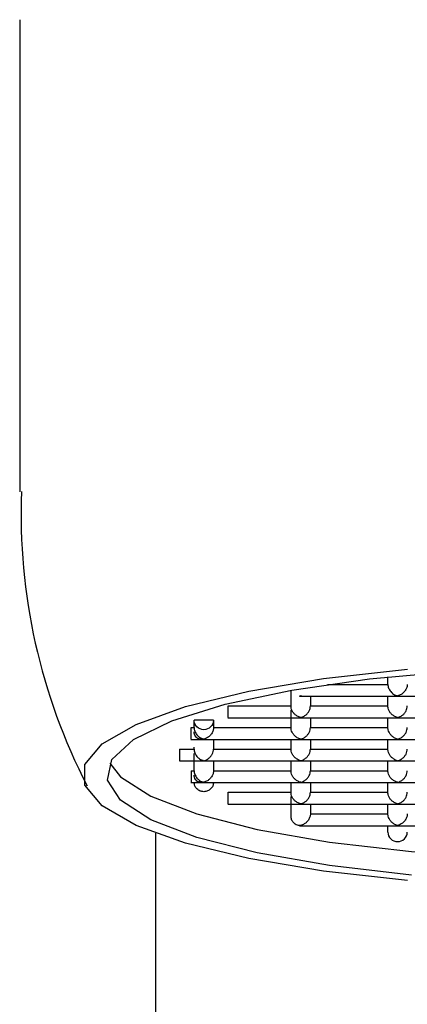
# Model space of a CAD drawing. Header units: millimetres. Extents: x 3670.217 to 3670.375, y 1787.579 to 1787.838.
# Tile 2 of 4: x 3670.284 to 3670.292, y 1787.77 to 1787.79. Entities that reach past the tile are written whole.
import ezdxf

# ---------------------------------------------------------------- set-up
doc = ezdxf.new("R2010")
doc.units = ezdxf.units.MM
doc.layers.add('SANINDUSA', color=3, linetype='Continuous')

msp = doc.modelspace()

# ---------------------------------------------------------------- linework, layer by layer
at = {"layer": 'SANINDUSA'}
for p, q in [((3670.28423954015, 1787.790091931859), (3670.284239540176, 1787.78034368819)), ((3670.291839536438, 1787.776363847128), (3670.291839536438, 1787.776517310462)), ((3670.289839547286, 1787.775918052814), (3670.289839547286, 1787.776243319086)), ((3670.290593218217, 1787.776363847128), (3670.291839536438, 1787.776363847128)), ((3670.290013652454, 1787.776119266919), (3670.292045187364, 1787.776119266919)), ((3670.290239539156, 1787.776119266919), (3670.290239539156, 1787.775918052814)), ((3670.291839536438, 1787.775918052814), (3670.291839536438, 1787.776119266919)), ((3670.292033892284, 1787.776119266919), (3670.294045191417, 1787.776119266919)), ((3670.288539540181, 1787.775918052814), (3670.289839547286, 1787.775918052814)), ((3670.289839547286, 1787.7754722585), (3670.289839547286, 1787.775828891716)), ((3670.290239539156, 1787.775918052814), (3670.291839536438, 1787.775918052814)), ((3670.288239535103, 1787.775622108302), (3670.287839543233, 1787.775622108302)), ((3670.287839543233, 1787.7754722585), (3670.287839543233, 1787.775622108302)), ((3670.288239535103, 1787.775622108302), (3670.288239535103, 1787.7754722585)), ((3670.288536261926, 1787.775673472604), (3670.290045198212, 1787.775673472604)), ((3670.29003388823, 1787.775673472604), (3670.292045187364, 1787.775673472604)), ((3670.290239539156, 1787.775673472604), (3670.290239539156, 1787.7754722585)), ((3670.291839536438, 1787.7754722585), (3670.291839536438, 1787.775673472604)), ((3670.292033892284, 1787.775673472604), (3670.294045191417, 1787.775673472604)), ((3670.287778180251, 1787.7754722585), (3670.287839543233, 1787.7754722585)), ((3670.288239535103, 1787.7754722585), (3670.289839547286, 1787.7754722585)), ((3670.290239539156, 1787.7754722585), (3670.291839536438, 1787.7754722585)), ((3670.287774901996, 1787.77522767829), (3670.288045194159, 1787.77522767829)), ((3670.288033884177, 1787.77522767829), (3670.290045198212, 1787.77522767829)), ((3670.288239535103, 1787.77522767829), (3670.288239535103, 1787.77502646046)), ((3670.289839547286, 1787.77502646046), (3670.289839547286, 1787.77522767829)), ((3670.29003388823, 1787.77522767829), (3670.292045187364, 1787.77522767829)), ((3670.290239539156, 1787.77522767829), (3670.290239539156, 1787.77502646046)), ((3670.291839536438, 1787.77502646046), (3670.291839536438, 1787.77522767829)), ((3670.292033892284, 1787.77522767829), (3670.294045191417, 1787.77522767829)), ((3670.287539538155, 1787.77502646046), (3670.287839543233, 1787.77502646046)), ((3670.287839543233, 1787.77502646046), (3670.287839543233, 1787.775067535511)), ((3670.288239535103, 1787.77502646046), (3670.289839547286, 1787.77502646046)), ((3670.290239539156, 1787.77502646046), (3670.291839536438, 1787.77502646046)), ((3670.287536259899, 1787.774781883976), (3670.288045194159, 1787.774781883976)), ((3670.287839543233, 1787.774580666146), (3670.287839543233, 1787.774937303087)), ((3670.288033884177, 1787.774781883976), (3670.290045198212, 1787.774781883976)), ((3670.288239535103, 1787.774781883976), (3670.288239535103, 1787.774580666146)), ((3670.289839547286, 1787.774580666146), (3670.289839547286, 1787.774781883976)), ((3670.29003388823, 1787.774781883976), (3670.292045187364, 1787.774781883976)), ((3670.290239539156, 1787.774781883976), (3670.290239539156, 1787.774580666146)), ((3670.291839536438, 1787.774580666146), (3670.291839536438, 1787.774781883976)), ((3670.292033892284, 1787.774781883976), (3670.294045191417, 1787.774781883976)), ((3670.287778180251, 1787.774580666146), (3670.287839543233, 1787.774580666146)), ((3670.288239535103, 1787.774580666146), (3670.289839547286, 1787.774580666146)), ((3670.290239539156, 1787.774580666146), (3670.291839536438, 1787.774580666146)), ((3670.287774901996, 1787.774336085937), (3670.288045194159, 1787.774336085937)), ((3670.288033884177, 1787.774336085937), (3670.290045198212, 1787.774336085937)), ((3670.289839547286, 1787.774134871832), (3670.289839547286, 1787.774336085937)), ((3670.29003388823, 1787.774336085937), (3670.292045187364, 1787.774336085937)), ((3670.290239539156, 1787.774336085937), (3670.290239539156, 1787.774134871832)), ((3670.291839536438, 1787.774134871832), (3670.291839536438, 1787.774336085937)), ((3670.292033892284, 1787.774336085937), (3670.294045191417, 1787.774336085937)), ((3670.288539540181, 1787.774134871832), (3670.289839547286, 1787.774134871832)), ((3670.289839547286, 1787.773639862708), (3670.289839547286, 1787.774045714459)), ((3670.290239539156, 1787.774134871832), (3670.291839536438, 1787.774134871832)), ((3670.288536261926, 1787.773890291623), (3670.290045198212, 1787.773890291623)), ((3670.29003388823, 1787.773890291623), (3670.292045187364, 1787.773890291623)), ((3670.290239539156, 1787.773890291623), (3670.290239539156, 1787.773689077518)), ((3670.291839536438, 1787.773689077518), (3670.291839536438, 1787.773890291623)), ((3670.292033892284, 1787.773890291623), (3670.294045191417, 1787.773890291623)), ((3670.290239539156, 1787.773689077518), (3670.291839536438, 1787.773689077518)), ((3670.290013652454, 1787.773444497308), (3670.292045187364, 1787.773444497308)), ((3670.291839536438, 1787.773310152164), (3670.291839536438, 1787.773444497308)), ((3670.292033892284, 1787.773444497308), (3670.294045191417, 1787.773444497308)), ((3670.28703954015, 1787.773288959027), (3670.287039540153, 1787.737344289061))]:
    msp.add_line(p, q, dxfattribs=at)
at = {"layer": 'SANINDUSA', "flags": 128}
for points in [[(3670.292246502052, 1787.772312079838), (3670.290512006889, 1787.772504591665), (3670.288965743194, 1787.772764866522), (3670.28766035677, 1787.773084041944), (3670.286640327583, 1787.773451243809), (3670.285940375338, 1787.773853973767), (3670.285584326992, 1787.7742785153), (3670.285584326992, 1787.774710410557), (3670.285940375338, 1787.775134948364), (3670.286640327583, 1787.775537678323), (3670.28766035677, 1787.775904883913), (3670.288965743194, 1787.776224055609), (3670.290512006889, 1787.776484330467), (3670.292246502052, 1787.776676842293)], [(3670.292322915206, 1787.772425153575), (3670.290633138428, 1787.772619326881), (3670.289138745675, 1787.772881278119), (3670.28789378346, 1787.77320153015), (3670.286943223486, 1787.773568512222), (3670.286321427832, 1787.773968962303), (3670.286050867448, 1787.774388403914), (3670.286141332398, 1787.774811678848), (3670.286589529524, 1787.775223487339), (3670.287379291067, 1787.775608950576), (3670.288482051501, 1787.77595413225), (3670.28985795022, 1787.776246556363), (3670.29145727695, 1787.776475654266), (3670.293222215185, 1787.776633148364)], [(3670.286099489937, 1787.77473817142), (3670.286321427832, 1787.774456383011), (3670.286943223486, 1787.77405593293), (3670.28789378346, 1787.773688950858), (3670.289138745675, 1787.773368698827), (3670.290633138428, 1787.773106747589), (3670.292322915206, 1787.772912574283), (3670.294147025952, 1787.772793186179), (3670.296039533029, 1787.77275290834)]]:
    msp.add_lwpolyline(points, dxfattribs=at)
at = {"layer": 'SANINDUSA'}
msp.add_arc((3670.296481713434, 1787.77987537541), 0.01221319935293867, 177.7916650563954, 207.3433827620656, dxfattribs=at)
for points, knots in [([(3670.29183954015, 1787.776363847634), (3670.291840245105, 1787.776351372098), (3670.291841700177, 1787.776325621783), (3670.29185341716, 1787.776286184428), (3670.291872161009, 1787.776247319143), (3670.291904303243, 1787.776202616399), (3670.291959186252, 1787.776151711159), (3670.292009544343, 1787.776134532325), (3670.29203954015, 1787.776124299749)], [0, 0, 0, 0, 0.09926001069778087, 0.2048790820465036, 0.3198288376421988, 0.4464254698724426, 0.6702632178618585, 1, 1, 1, 1]), ([(3670.29223954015, 1787.776363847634), (3670.292239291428, 1787.776356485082), (3670.292238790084, 1787.776341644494), (3670.292232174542, 1787.776303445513), (3670.292209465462, 1787.77624738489), (3670.292165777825, 1787.776192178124), (3670.29210677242, 1787.776146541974), (3670.292064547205, 1787.776132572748), (3670.29203954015, 1787.776124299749)], [0, 0, 0, 0, 0.05904056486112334, 0.1190071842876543, 0.3043299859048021, 0.528136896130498, 0.7205483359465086, 0.9999999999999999, 0.9999999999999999, 0.9999999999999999, 0.9999999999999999]), ([(3670.288539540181, 1787.775677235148), (3670.288539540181, 1787.775676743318), (3670.288539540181, 1787.775675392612), (3670.288539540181, 1787.775707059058), (3670.288539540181, 1787.775764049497), (3670.288539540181, 1787.775839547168), (3670.288539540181, 1787.775891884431), (3670.288539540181, 1787.775918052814)], [0, 0, 0, 0, 0.1252418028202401, 0.3439497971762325, 0.5626308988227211, 0.7813175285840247, 1, 1, 1, 1]), ([(3670.29003954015, 1787.775678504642), (3670.290026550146, 1787.775682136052), (3670.290002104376, 1787.775688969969), (3670.289968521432, 1787.775706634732), (3670.289940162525, 1787.775726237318), (3670.289916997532, 1787.775746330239), (3670.289890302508, 1787.77577477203), (3670.289863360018, 1787.775815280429), (3670.289846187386, 1787.775861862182), (3670.289840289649, 1787.775895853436), (3670.289839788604, 1787.775910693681), (3670.28983954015, 1787.775918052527)], [0, 0, 0, 0, 0.1450207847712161, 0.2729132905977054, 0.3837335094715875, 0.4775719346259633, 0.5545831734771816, 0.729729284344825, 0.8812209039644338, 0.9411008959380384, 1, 1, 1, 1]), ([(3670.29003954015, 1787.775678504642), (3670.290052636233, 1787.775682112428), (3670.290077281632, 1787.775688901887), (3670.290111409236, 1787.775706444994), (3670.290139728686, 1787.775726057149), (3670.290162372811, 1787.775746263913), (3670.290187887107, 1787.775774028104), (3670.290214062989, 1787.775812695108), (3670.290235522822, 1787.775865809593), (3670.290238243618, 1787.775901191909), (3670.29023954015, 1787.775918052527)], [0, 0, 0, 0, 0.1450946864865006, 0.2730523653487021, 0.3839290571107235, 0.4778153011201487, 0.5548657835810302, 0.7205398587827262, 0.8668297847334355, 1, 1, 1, 1]), ([(3670.29203954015, 1787.775678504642), (3670.292026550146, 1787.775682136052), (3670.292002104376, 1787.775688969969), (3670.291968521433, 1787.775706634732), (3670.291940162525, 1787.775726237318), (3670.291916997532, 1787.775746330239), (3670.291890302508, 1787.77577477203), (3670.291863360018, 1787.775815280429), (3670.291846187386, 1787.775861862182), (3670.291840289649, 1787.775895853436), (3670.291839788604, 1787.775910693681), (3670.29183954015, 1787.775918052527)], [0, 0, 0, 0, 0.1450207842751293, 0.2729132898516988, 0.3837335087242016, 0.4775719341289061, 0.5545831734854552, 0.7297292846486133, 0.8812209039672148, 0.9411008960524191, 0.9999999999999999, 0.9999999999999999, 0.9999999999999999, 0.9999999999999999]), ([(3670.29203954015, 1787.775678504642), (3670.292052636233, 1787.775682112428), (3670.292077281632, 1787.775688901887), (3670.292111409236, 1787.775706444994), (3670.292139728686, 1787.775726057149), (3670.292162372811, 1787.775746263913), (3670.292187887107, 1787.775774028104), (3670.292214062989, 1787.775812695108), (3670.292235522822, 1787.775865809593), (3670.292238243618, 1787.775901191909), (3670.29223954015, 1787.775918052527)], [0, 0, 0, 0, 0.1450946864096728, 0.2730523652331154, 0.383929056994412, 0.4778153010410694, 0.5548657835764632, 0.7205398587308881, 0.8668297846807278, 1, 1, 1, 1]), ([(3670.28823954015, 1787.775622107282), (3670.28823954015, 1787.775571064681), (3670.288217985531, 1787.775520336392), (3670.288143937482, 1787.775448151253), (3670.288091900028, 1787.775427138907), (3670.287987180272, 1787.775427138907), (3670.287935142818, 1787.775448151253), (3670.287861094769, 1787.775520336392), (3670.28783954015, 1787.775571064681), (3670.28783954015, 1787.775622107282)], [0, 0, 0, 0, 0.25, 0.25, 0.5, 0.5, 0.75, 0.75, 1, 1, 1, 1]), ([(3670.287778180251, 1787.775231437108), (3670.287778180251, 1787.775230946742), (3670.287778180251, 1787.77522960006), (3670.287778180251, 1787.775261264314), (3670.287778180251, 1787.775318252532), (3670.287778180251, 1787.775393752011), (3670.287778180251, 1787.775446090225), (3670.287778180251, 1787.7754722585)], [0, 0, 0, 0, 0.1252417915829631, 0.3439492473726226, 0.5626222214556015, 0.7813180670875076, 1, 1, 1, 1]), ([(3670.28783954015, 1787.77547225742), (3670.287840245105, 1787.775459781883), (3670.287841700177, 1787.775434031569), (3670.28785341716, 1787.775394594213), (3670.287872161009, 1787.775355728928), (3670.287904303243, 1787.775311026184), (3670.287959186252, 1787.775260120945), (3670.288009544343, 1787.775242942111), (3670.28803954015, 1787.775232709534)], [0, 0, 0, 0, 0.09926001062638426, 0.2048790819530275, 0.3198288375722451, 0.4464254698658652, 0.6702632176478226, 1, 1, 1, 1]), ([(3670.28803954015, 1787.775232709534), (3670.288026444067, 1787.775230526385), (3670.288001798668, 1787.775226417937), (3670.287967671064, 1787.775228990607), (3670.287939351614, 1787.775235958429), (3670.287916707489, 1787.775245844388), (3670.287891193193, 1787.775262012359), (3670.287865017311, 1787.775289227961), (3670.287843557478, 1787.775332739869), (3670.287840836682, 1787.775366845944), (3670.28783954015, 1787.775383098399)], [0, 0, 0, 0, 0.1450946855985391, 0.2730523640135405, 0.3839290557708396, 0.4778153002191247, 0.5548657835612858, 0.7205398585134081, 0.866829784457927, 0.9999999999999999, 0.9999999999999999, 0.9999999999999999, 0.9999999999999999]), ([(3670.28823954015, 1787.77547225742), (3670.288239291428, 1787.775464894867), (3670.288238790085, 1787.775450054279), (3670.288232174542, 1787.775411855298), (3670.288209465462, 1787.775355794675), (3670.288165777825, 1787.77530058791), (3670.28810677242, 1787.775254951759), (3670.288064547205, 1787.775240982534), (3670.28803954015, 1787.775232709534)], [0, 0, 0, 0, 0.05904056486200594, 0.1190071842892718, 0.3043299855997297, 0.5281368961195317, 0.7205483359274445, 1, 1, 1, 1]), ([(3670.29003954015, 1787.775232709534), (3670.290026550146, 1787.775236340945), (3670.290002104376, 1787.775243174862), (3670.289968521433, 1787.775260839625), (3670.289940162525, 1787.775280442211), (3670.289916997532, 1787.775300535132), (3670.289890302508, 1787.775328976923), (3670.289863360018, 1787.775369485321), (3670.289846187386, 1787.775416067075), (3670.289840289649, 1787.775450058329), (3670.289839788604, 1787.775464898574), (3670.28983954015, 1787.77547225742)], [0, 0, 0, 0, 0.1450207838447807, 0.272913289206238, 0.3837335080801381, 0.4775719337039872, 0.5545831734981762, 0.729729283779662, 0.8812209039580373, 0.9411008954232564, 1, 1, 1, 1]), ([(3670.29003954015, 1787.775232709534), (3670.290052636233, 1787.77523631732), (3670.290077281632, 1787.77524310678), (3670.290111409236, 1787.775260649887), (3670.290139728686, 1787.775280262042), (3670.290162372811, 1787.775300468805), (3670.290187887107, 1787.775328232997), (3670.290214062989, 1787.7753669), (3670.290235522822, 1787.775420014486), (3670.290238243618, 1787.775455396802), (3670.29023954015, 1787.77547225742)], [0, 0, 0, 0, 0.145094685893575, 0.2730523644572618, 0.3839290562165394, 0.4778153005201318, 0.5548657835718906, 0.7205398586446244, 0.8668297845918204, 1, 1, 1, 1]), ([(3670.29203954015, 1787.775232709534), (3670.292026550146, 1787.775236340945), (3670.292002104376, 1787.775243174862), (3670.291968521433, 1787.775260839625), (3670.291940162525, 1787.775280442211), (3670.291916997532, 1787.775300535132), (3670.291890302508, 1787.775328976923), (3670.291863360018, 1787.775369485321), (3670.291846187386, 1787.775416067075), (3670.291840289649, 1787.775450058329), (3670.291839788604, 1787.775464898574), (3670.29183954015, 1787.77547225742)], [0, 0, 0, 0, 0.1450207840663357, 0.2729132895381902, 0.3837335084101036, 0.4775719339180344, 0.554583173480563, 0.7297292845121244, 0.8812209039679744, 0.9411008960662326, 1, 1, 1, 1]), ([(3670.29203954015, 1787.775232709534), (3670.292052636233, 1787.77523631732), (3670.292077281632, 1787.77524310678), (3670.292111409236, 1787.775260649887), (3670.292139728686, 1787.775280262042), (3670.292162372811, 1787.775300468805), (3670.292187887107, 1787.775328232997), (3670.292214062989, 1787.7753669), (3670.292235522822, 1787.775420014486), (3670.292238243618, 1787.775455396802), (3670.29223954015, 1787.77547225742)], [0, 0, 0, 0, 0.1450946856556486, 0.2730523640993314, 0.3839290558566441, 0.4778153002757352, 0.55486578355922, 0.7205398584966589, 0.8668297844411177, 1, 1, 1, 1]), ([(3670.287539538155, 1787.77502646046), (3670.287539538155, 1787.775000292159), (3670.287539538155, 1787.77494795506), (3670.287539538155, 1787.774872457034), (3670.287539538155, 1787.774815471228), (3670.287539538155, 1787.774783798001), (3670.287539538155, 1787.77478515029), (3670.287539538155, 1787.774785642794)], [0, 0, 0, 0, 0.2186740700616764, 0.4373522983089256, 0.656017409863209, 0.8747212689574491, 1, 1, 1, 1]), ([(3670.28783954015, 1787.775026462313), (3670.287840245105, 1787.775013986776), (3670.287841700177, 1787.774988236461), (3670.28785341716, 1787.774948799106), (3670.287872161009, 1787.774909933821), (3670.287904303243, 1787.774865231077), (3670.287959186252, 1787.774814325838), (3670.288009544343, 1787.774797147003), (3670.28803954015, 1787.774786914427)], [0, 0, 0, 0, 0.09926001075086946, 0.2048790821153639, 0.3198288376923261, 0.4464254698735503, 0.6702632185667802, 0.9999999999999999, 0.9999999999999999, 0.9999999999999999, 0.9999999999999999]), ([(3670.28803954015, 1787.774786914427), (3670.288052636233, 1787.774790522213), (3670.288077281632, 1787.774797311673), (3670.288111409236, 1787.774814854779), (3670.288139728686, 1787.774834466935), (3670.288162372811, 1787.774854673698), (3670.288187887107, 1787.77488243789), (3670.288214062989, 1787.774921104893), (3670.288235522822, 1787.774974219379), (3670.288238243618, 1787.775009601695), (3670.28823954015, 1787.775026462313)], [0, 0, 0, 0, 0.1450946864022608, 0.273052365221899, 0.383929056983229, 0.4778153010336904, 0.5548657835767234, 0.7205398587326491, 0.8668297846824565, 1, 1, 1, 1]), ([(3670.29003954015, 1787.774786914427), (3670.290026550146, 1787.774790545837), (3670.290002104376, 1787.774797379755), (3670.289968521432, 1787.774815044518), (3670.289940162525, 1787.774834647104), (3670.289916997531, 1787.774854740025), (3670.289890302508, 1787.774883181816), (3670.289863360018, 1787.774923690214), (3670.289846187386, 1787.774970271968), (3670.289840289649, 1787.775004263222), (3670.289839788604, 1787.775019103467), (3670.28983954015, 1787.775026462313)], [0, 0, 0, 0, 0.1450207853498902, 0.2729132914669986, 0.3837335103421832, 0.4775719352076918, 0.55458317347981, 0.7297292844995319, 0.8812209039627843, 0.9411008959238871, 1, 1, 1, 1]), ([(3670.29003954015, 1787.774786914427), (3670.290052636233, 1787.774790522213), (3670.290077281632, 1787.774797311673), (3670.290111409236, 1787.774814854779), (3670.290139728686, 1787.774834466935), (3670.290162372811, 1787.774854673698), (3670.290187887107, 1787.77488243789), (3670.290214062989, 1787.774921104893), (3670.290235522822, 1787.774974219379), (3670.290238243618, 1787.775009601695), (3670.29023954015, 1787.775026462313)], [0, 0, 0, 0, 0.1450946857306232, 0.2730523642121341, 0.3839290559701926, 0.4778153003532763, 0.5548657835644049, 0.7205398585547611, 0.8668297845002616, 1, 1, 1, 1]), ([(3670.29203954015, 1787.774786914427), (3670.292026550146, 1787.774790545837), (3670.292002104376, 1787.774797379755), (3670.291968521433, 1787.774815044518), (3670.291940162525, 1787.774834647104), (3670.291916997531, 1787.774854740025), (3670.291890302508, 1787.774883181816), (3670.291863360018, 1787.774923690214), (3670.291846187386, 1787.774970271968), (3670.291840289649, 1787.775004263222), (3670.291839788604, 1787.775019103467), (3670.29183954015, 1787.775026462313)], [0, 0, 0, 0, 0.1450207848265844, 0.2729132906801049, 0.3837335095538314, 0.4775719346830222, 0.5545831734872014, 0.7297292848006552, 0.8812209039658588, 0.941100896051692, 1, 1, 1, 1]), ([(3670.29203954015, 1787.774786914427), (3670.292052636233, 1787.774790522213), (3670.292077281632, 1787.774797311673), (3670.292111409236, 1787.774814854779), (3670.292139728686, 1787.774834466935), (3670.292162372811, 1787.774854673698), (3670.292187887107, 1787.77488243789), (3670.292214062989, 1787.774921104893), (3670.292235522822, 1787.774974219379), (3670.292238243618, 1787.775009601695), (3670.29223954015, 1787.775026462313)], [0, 0, 0, 0, 0.1450946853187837, 0.2730523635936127, 0.3839290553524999, 0.4778152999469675, 0.5548657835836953, 0.7205398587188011, 0.8668297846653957, 1, 1, 1, 1]), ([(3670.287778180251, 1787.774580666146), (3670.287778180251, 1787.774554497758), (3670.287778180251, 1787.774502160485), (3670.287778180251, 1787.77442666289), (3670.287778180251, 1787.774369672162), (3670.287778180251, 1787.774338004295), (3670.287778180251, 1787.774339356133), (3670.287778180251, 1787.77433984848)], [0, 0, 0, 0, 0.2186733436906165, 0.4373508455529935, 0.656022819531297, 0.8747216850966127, 0.9999999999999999, 0.9999999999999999, 0.9999999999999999, 0.9999999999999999]), ([(3670.28783954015, 1787.774580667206), (3670.287840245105, 1787.774568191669), (3670.287841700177, 1787.774542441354), (3670.28785341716, 1787.774503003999), (3670.287872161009, 1787.774464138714), (3670.287904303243, 1787.77441943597), (3670.287959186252, 1787.77436853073), (3670.288009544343, 1787.774351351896), (3670.28803954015, 1787.77434111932)], [0, 0, 0, 0, 0.09926001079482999, 0.2048790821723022, 0.3198288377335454, 0.4464254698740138, 0.6702632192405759, 1, 1, 1, 1]), ([(3670.28823954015, 1787.774580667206), (3670.288239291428, 1787.774573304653), (3670.288238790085, 1787.774558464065), (3670.288232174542, 1787.774520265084), (3670.288209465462, 1787.774464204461), (3670.288165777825, 1787.774408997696), (3670.28810677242, 1787.774363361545), (3670.288064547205, 1787.774349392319), (3670.28803954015, 1787.77434111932)], [0, 0, 0, 0, 0.05904056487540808, 0.1190071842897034, 0.3043299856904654, 0.5281368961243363, 0.7205483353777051, 1, 1, 1, 1]), ([(3670.29003954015, 1787.77434111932), (3670.290026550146, 1787.77434475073), (3670.290002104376, 1787.774351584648), (3670.289968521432, 1787.774369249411), (3670.289940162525, 1787.774388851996), (3670.289916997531, 1787.774408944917), (3670.289890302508, 1787.774437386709), (3670.289863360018, 1787.774477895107), (3670.289846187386, 1787.774524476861), (3670.289840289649, 1787.774558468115), (3670.289839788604, 1787.774573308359), (3670.28983954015, 1787.774580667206)], [0, 0, 0, 0, 0.14502078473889, 0.2729132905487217, 0.3837335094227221, 0.4775719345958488, 0.5545831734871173, 0.7297292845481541, 0.8812209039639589, 0.9411008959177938, 1, 1, 1, 1]), ([(3670.29003954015, 1787.77434111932), (3670.290052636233, 1787.774344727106), (3670.290077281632, 1787.774351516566), (3670.290111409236, 1787.774369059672), (3670.290139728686, 1787.774388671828), (3670.290162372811, 1787.774408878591), (3670.290187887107, 1787.774436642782), (3670.290214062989, 1787.774475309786), (3670.290235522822, 1787.774528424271), (3670.290238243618, 1787.774563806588), (3670.29023954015, 1787.774580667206)], [0, 0, 0, 0, 0.1450946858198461, 0.2730523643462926, 0.3839290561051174, 0.4778153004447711, 0.5548657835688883, 0.7205398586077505, 0.866829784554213, 1, 1, 1, 1]), ([(3670.29203954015, 1787.77434111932), (3670.292026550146, 1787.77434475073), (3670.292002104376, 1787.774351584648), (3670.291968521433, 1787.774369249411), (3670.291940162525, 1787.774388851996), (3670.291916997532, 1787.774408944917), (3670.291890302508, 1787.774437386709), (3670.291863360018, 1787.774477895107), (3670.291846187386, 1787.774524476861), (3670.291840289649, 1787.774558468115), (3670.291839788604, 1787.774573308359), (3670.29183954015, 1787.774580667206)], [0, 0, 0, 0, 0.1450207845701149, 0.2729132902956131, 0.3837335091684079, 0.477571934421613, 0.554583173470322, 0.7297292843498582, 0.8812209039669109, 0.9411008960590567, 1, 1, 1, 1]), ([(3670.29203954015, 1787.77434111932), (3670.292052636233, 1787.774344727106), (3670.292077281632, 1787.774351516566), (3670.292111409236, 1787.774369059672), (3670.292139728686, 1787.774388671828), (3670.292162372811, 1787.774408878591), (3670.292187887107, 1787.774436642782), (3670.292214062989, 1787.774475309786), (3670.292235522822, 1787.774528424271), (3670.292238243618, 1787.774563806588), (3670.29223954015, 1787.774580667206)], [0, 0, 0, 0, 0.1450946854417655, 0.2730523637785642, 0.3839290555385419, 0.4778153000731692, 0.5548657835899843, 0.7205398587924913, 0.8668297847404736, 1, 1, 1, 1]), ([(3670.28803954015, 1787.77434111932), (3670.288026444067, 1787.774338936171), (3670.288001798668, 1787.774334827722), (3670.287967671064, 1787.774337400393), (3670.287939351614, 1787.774344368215), (3670.287916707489, 1787.774354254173), (3670.287891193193, 1787.774370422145), (3670.287865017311, 1787.774397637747), (3670.287843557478, 1787.774441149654), (3670.287840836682, 1787.774475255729), (3670.28783954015, 1787.774491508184)], [0, 0, 0, 0, 0.1450946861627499, 0.2730523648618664, 0.3839290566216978, 0.4778153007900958, 0.5548657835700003, 0.7205398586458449, 0.8668297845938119, 1, 1, 1, 1]), ([(3670.28823954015, 1787.774341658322), (3670.288238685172, 1787.774328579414), (3670.2882370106, 1787.774302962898), (3670.288225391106, 1787.774266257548), (3670.288206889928, 1787.774232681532), (3670.288173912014, 1787.774193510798), (3670.288118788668, 1787.774155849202), (3670.288040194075, 1787.77414215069), (3670.287960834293, 1787.774155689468), (3670.287895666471, 1787.774200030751), (3670.287848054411, 1787.774264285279), (3670.28784241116, 1787.774315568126), (3670.28783954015, 1787.774341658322)], [0, 0, 0, 0, 0.06427314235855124, 0.1258862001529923, 0.187201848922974, 0.2506160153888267, 0.3740575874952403, 0.5004645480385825, 0.62388215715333, 0.7502736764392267, 0.8729515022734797, 1, 1, 1, 1]), ([(3670.288539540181, 1787.773894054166), (3670.288539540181, 1787.773893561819), (3670.288539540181, 1787.77389220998), (3670.288539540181, 1787.773923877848), (3670.288539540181, 1787.773980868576), (3670.288539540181, 1787.77405636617), (3670.288539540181, 1787.774108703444), (3670.288539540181, 1787.774134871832)], [0, 0, 0, 0, 0.1252783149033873, 0.3439771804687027, 0.5626491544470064, 0.7813266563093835, 0.9999999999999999, 0.9999999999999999, 0.9999999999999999, 0.9999999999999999]), ([(3670.29003954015, 1787.773895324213), (3670.290026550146, 1787.773898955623), (3670.290002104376, 1787.773905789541), (3670.289968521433, 1787.773923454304), (3670.289940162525, 1787.773943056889), (3670.289916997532, 1787.77396314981), (3670.289890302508, 1787.773991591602), (3670.289863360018, 1787.7740321), (3670.289846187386, 1787.774078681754), (3670.289840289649, 1787.774112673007), (3670.289839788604, 1787.774127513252), (3670.28983954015, 1787.774134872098)], [0, 0, 0, 0, 0.145020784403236, 0.2729132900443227, 0.3837335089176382, 0.4775719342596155, 0.5545831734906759, 0.7297292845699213, 0.8812209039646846, 0.9411008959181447, 1, 1, 1, 1]), ([(3670.29003954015, 1787.773895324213), (3670.290052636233, 1787.773898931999), (3670.290077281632, 1787.773905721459), (3670.290111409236, 1787.773923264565), (3670.290139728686, 1787.77394287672), (3670.290162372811, 1787.773963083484), (3670.290187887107, 1787.773990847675), (3670.290214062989, 1787.774029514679), (3670.290235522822, 1787.774082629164), (3670.290238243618, 1787.77411801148), (3670.29023954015, 1787.774134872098)], [0, 0, 0, 0, 0.1450946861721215, 0.273052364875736, 0.3839290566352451, 0.4778153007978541, 0.5548657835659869, 0.7205398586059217, 0.8668297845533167, 1, 1, 1, 1]), ([(3670.29203954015, 1787.773895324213), (3670.292026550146, 1787.773898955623), (3670.292002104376, 1787.773905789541), (3670.291968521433, 1787.773923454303), (3670.291940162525, 1787.773943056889), (3670.291916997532, 1787.77396314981), (3670.291890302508, 1787.773991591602), (3670.291863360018, 1787.7740321), (3670.291846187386, 1787.774078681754), (3670.291840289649, 1787.774112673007), (3670.291839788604, 1787.774127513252), (3670.29183954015, 1787.774134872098)], [0, 0, 0, 0, 0.1450207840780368, 0.2729132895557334, 0.3837335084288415, 0.4775719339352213, 0.5545831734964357, 0.7297292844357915, 0.8812209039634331, 0.9411008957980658, 1, 1, 1, 1]), ([(3670.29203954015, 1787.773895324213), (3670.292052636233, 1787.773898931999), (3670.292077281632, 1787.773905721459), (3670.292111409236, 1787.773923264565), (3670.292139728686, 1787.77394287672), (3670.292162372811, 1787.773963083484), (3670.292187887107, 1787.773990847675), (3670.292214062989, 1787.774029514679), (3670.292235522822, 1787.774082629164), (3670.292238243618, 1787.77411801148), (3670.29223954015, 1787.774134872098)], [0, 0, 0, 0, 0.1450946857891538, 0.2730523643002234, 0.3839290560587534, 0.477815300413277, 0.5548657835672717, 0.7205398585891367, 0.8668297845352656, 1, 1, 1, 1]), ([(3670.29001874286, 1787.77344595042), (3670.290002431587, 1787.773448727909), (3670.289970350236, 1787.773454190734), (3670.289926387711, 1787.77347658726), (3670.289883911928, 1787.773513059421), (3670.289846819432, 1787.773567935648), (3670.2898419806, 1787.773615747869), (3670.28983954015, 1787.773639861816)], [0, 0, 0, 0, 0.1691031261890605, 0.3325955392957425, 0.5006537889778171, 0.7481562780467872, 1, 1, 1, 1]), ([(3670.29023954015, 1787.773689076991), (3670.290239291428, 1787.773681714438), (3670.290238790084, 1787.773666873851), (3670.290232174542, 1787.77362867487), (3670.290209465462, 1787.773572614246), (3670.290165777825, 1787.773517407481), (3670.29010677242, 1787.77347177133), (3670.290064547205, 1787.773457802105), (3670.29003954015, 1787.773449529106)], [0, 0, 0, 0, 0.05904056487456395, 0.1190071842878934, 0.3043299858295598, 0.5281368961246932, 0.7205483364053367, 0.9999999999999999, 0.9999999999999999, 0.9999999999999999, 0.9999999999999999]), ([(3670.29203954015, 1787.773449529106), (3670.292026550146, 1787.773453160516), (3670.292002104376, 1787.773459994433), (3670.291968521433, 1787.773477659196), (3670.291940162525, 1787.773497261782), (3670.291916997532, 1787.773517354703), (3670.291890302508, 1787.773545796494), (3670.291863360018, 1787.773586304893), (3670.291846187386, 1787.773632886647), (3670.291840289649, 1787.7736668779), (3670.291839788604, 1787.773681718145), (3670.29183954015, 1787.773689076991)], [0, 0, 0, 0, 0.1450207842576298, 0.2729132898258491, 0.3837335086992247, 0.4775719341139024, 0.554583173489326, 0.7297292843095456, 0.8812209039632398, 0.9411008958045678, 1, 1, 1, 1]), ([(3670.29223954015, 1787.773689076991), (3670.292239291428, 1787.773681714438), (3670.292238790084, 1787.773666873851), (3670.292232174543, 1787.77362867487), (3670.292209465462, 1787.773572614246), (3670.292165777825, 1787.773517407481), (3670.292106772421, 1787.77347177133), (3670.292064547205, 1787.773457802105), (3670.29203954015, 1787.773449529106)], [0, 0, 0, 0, 0.05904056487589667, 0.1190071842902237, 0.3043299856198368, 0.528136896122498, 0.7205483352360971, 0.9999999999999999, 0.9999999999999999, 0.9999999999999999, 0.9999999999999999]), ([(3670.29183954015, 1787.77331015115), (3670.29183954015, 1787.773259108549), (3670.291861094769, 1787.77320838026), (3670.291935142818, 1787.773136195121), (3670.291987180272, 1787.773115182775), (3670.292091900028, 1787.773115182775), (3670.292143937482, 1787.773136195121), (3670.29221798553, 1787.77320838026), (3670.29223954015, 1787.773259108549), (3670.29223954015, 1787.77331015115)], [0, 0, 0, 0, 0.25, 0.25, 0.5, 0.5, 0.75, 0.75, 1, 1, 1, 1])]:
    msp.add_open_spline(points, degree=3, knots=knots, dxfattribs=at)
for points in [[(3670.29001874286, 1787.776129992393), (3670.29003260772, 1787.776129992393), (3670.29004647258, 1787.776129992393), (3670.290060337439, 1787.776129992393)], [(3670.29001874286, 1787.776129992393), (3670.290025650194, 1787.776127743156), (3670.290032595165, 1787.77612584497), (3670.29003954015, 1787.776124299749)], [(3670.29001874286, 1787.776120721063), (3670.29001874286, 1787.776123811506), (3670.29001874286, 1787.77612690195), (3670.29001874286, 1787.776129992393)], [(3670.29003954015, 1787.776124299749), (3670.290032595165, 1787.776122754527), (3670.290025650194, 1787.776121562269), (3670.29001874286, 1787.776120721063)], [(3670.29001874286, 1787.77345522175), (3670.290025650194, 1787.773452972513), (3670.290032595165, 1787.773451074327), (3670.29003954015, 1787.773449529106)], [(3670.29001874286, 1787.77344595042), (3670.29001874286, 1787.773449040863), (3670.29001874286, 1787.773452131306), (3670.29001874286, 1787.77345522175)], [(3670.29003954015, 1787.773449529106), (3670.290032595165, 1787.773447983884), (3670.290025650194, 1787.773446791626), (3670.29001874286, 1787.77344595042)], [(3670.290060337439, 1787.77344595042), (3670.29004647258, 1787.77344595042), (3670.29003260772, 1787.77344595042), (3670.29001874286, 1787.77344595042)]]:
    msp.add_open_spline(points, degree=3, dxfattribs=at)

doc.saveas('drawing.dxf')
